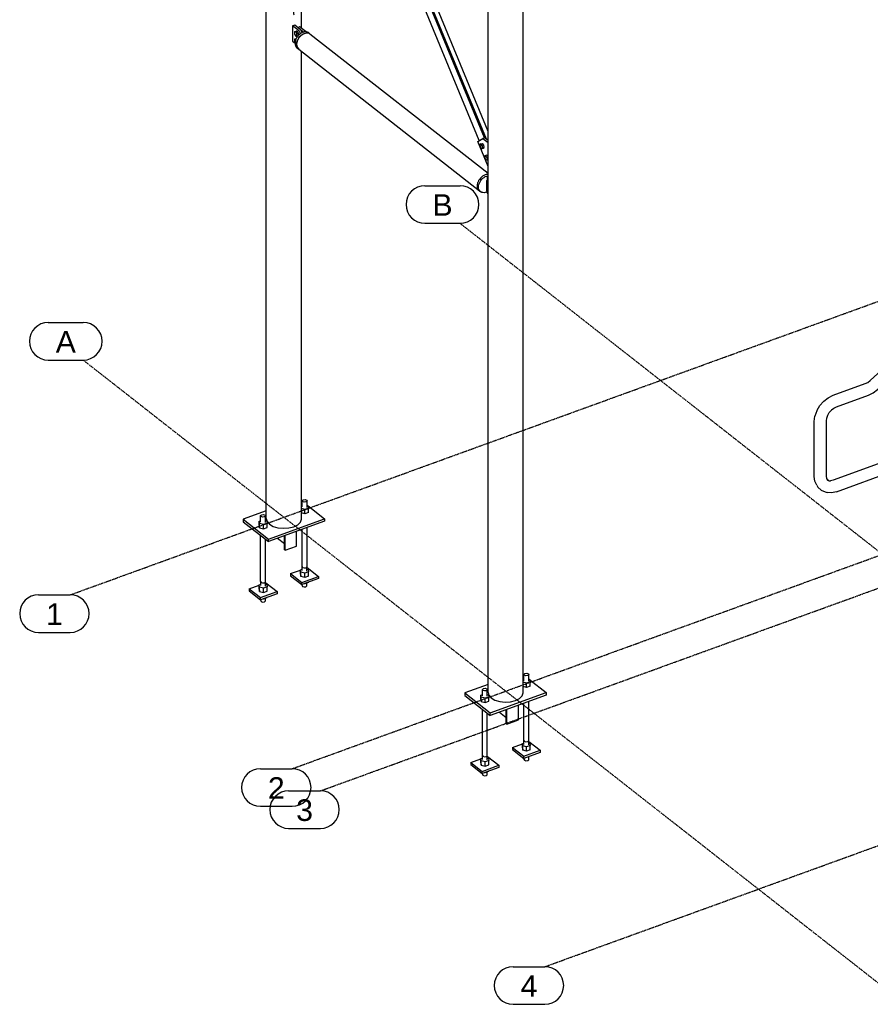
# Model space of a CAD drawing. Header units: millimetres. Extents: x 25 to 224619, y 20 to 11454.
# Tile 73 of 105: x 197232 to 200621, y 561 to 4485. Entities that reach past the tile are written whole.
import ezdxf

# ---------------------------------------------------------------- set-up
doc = ezdxf.new("R2010")
doc.units = ezdxf.units.MM
doc.linetypes.add('DXK_LINE_DOT3', pattern=[5.9187, 2.979, -0.9799, 0.9799, -0.9799])
for name, color, linetype in [('ACIER_VISIBLE', 7, 'Continuous'), ('BOULONS', 7, 'Continuous'), ('MAILLAGE', 7, 'Continuous')]:
    doc.layers.add(name, color=color, linetype=linetype)
doc.styles.add('Arial', font='arial.ttf', dxfattribs={"height": 0.2})

# ---------------------------------------------------------------- blocks, each defined once
blk = doc.blocks.new('GridLine-1649644-28265 - 28025')
at = {"layer": 'MAILLAGE', "color": 7, "linetype": 'DXK_LINE_DOT3'}
blk.add_line((197433.6, 2193.3), (205287.5, 5046.8), dxfattribs=at)
at = {"layer": 'MAILLAGE', "color": 7, "linetype": 'Continuous'}
for p, q in [((197306.9, 2193.3), (197433.6, 2193.3)), ((197306.9, 2043.3), (197433.6, 2043.3))]:
    blk.add_line(p, q, dxfattribs=at)
for centre, start, end in [((197306.9, 2118.3), 90, 270), ((197433.6, 2118.3), 270, 90)]:
    blk.add_arc(centre, 75, start, end, dxfattribs=at)
at = {"layer": 'MAILLAGE', "color": 7, "linetype": 'Continuous', "style": 'Arial'}
blk.add_text('1', height=86, dxfattribs=at).set_placement((197336.9, 2073.3))
blk = doc.blocks.new('GridLine-1649644-28266 - 28025')
at = {"layer": 'MAILLAGE', "color": 7, "linetype": 'DXK_LINE_DOT3'}
blk.add_line((198317.8, 1500.3), (206171.7, 4353.9), dxfattribs=at)
at = {"layer": 'MAILLAGE', "color": 7, "linetype": 'Continuous'}
for p, q in [((198191.1, 1500.3), (198317.8, 1500.3)), ((198191.1, 1350.3), (198317.8, 1350.3))]:
    blk.add_line(p, q, dxfattribs=at)
for centre, start, end in [((198191.1, 1425.3), 90, 270), ((198317.8, 1425.3), 270, 90)]:
    blk.add_arc(centre, 75, start, end, dxfattribs=at)
at = {"layer": 'MAILLAGE', "color": 7, "linetype": 'Continuous', "style": 'Arial'}
blk.add_text('2', height=86, dxfattribs=at).set_placement((198221.1, 1380.3))
blk = doc.blocks.new('GridLine-1649644-28267 - 28025')
at = {"layer": 'MAILLAGE', "color": 7, "linetype": 'DXK_LINE_DOT3'}
blk.add_line((198430.4, 1412.1), (206284.2, 4265.6), dxfattribs=at)
at = {"layer": 'MAILLAGE', "color": 7, "linetype": 'Continuous'}
for p, q in [((198303.7, 1412.1), (198430.4, 1412.1)), ((198303.7, 1262.1), (198430.4, 1262.1))]:
    blk.add_line(p, q, dxfattribs=at)
for centre, start, end in [((198303.7, 1337.1), 90, 270), ((198430.4, 1337.1), 270, 90)]:
    blk.add_arc(centre, 75, start, end, dxfattribs=at)
at = {"layer": 'MAILLAGE', "color": 7, "linetype": 'Continuous', "style": 'Arial'}
blk.add_text('3', height=86, dxfattribs=at).set_placement((198333.7, 1292.1))
blk = doc.blocks.new('GridLine-1649644-28269 - 28025')
at = {"layer": 'MAILLAGE', "color": 7, "linetype": 'Continuous'}
for p, q in [((197345.6, 3278.6), (197485.5, 3278.6)), ((197345.6, 3128.6), (197485.5, 3128.6))]:
    blk.add_line(p, q, dxfattribs=at)
at = {"layer": 'MAILLAGE', "color": 7, "linetype": 'DXK_LINE_DOT3'}
blk.add_line((197485.5, 3128.6), (200711.9, 600), dxfattribs=at)
at = {"layer": 'MAILLAGE', "color": 7, "linetype": 'Continuous'}
for centre, start, end in [((197345.6, 3203.6), 90, 270), ((197485.5, 3203.6), 270, 90)]:
    blk.add_arc(centre, 75, start, end, dxfattribs=at)
at = {"layer": 'MAILLAGE', "color": 7, "linetype": 'Continuous', "style": 'Arial'}
blk.add_text('A', height=86, dxfattribs=at).set_placement((197375.6, 3158.6))
blk = doc.blocks.new('GridLine-1649644-28270 - 28025')
at = {"layer": 'MAILLAGE', "color": 7, "linetype": 'Continuous'}
for p, q in [((198846.7, 3823.9), (198986.6, 3823.9)), ((198846.7, 3673.9), (198986.6, 3673.9))]:
    blk.add_line(p, q, dxfattribs=at)
at = {"layer": 'MAILLAGE', "color": 7, "linetype": 'DXK_LINE_DOT3'}
blk.add_line((198986.6, 3673.9), (202213, 1145.4), dxfattribs=at)
at = {"layer": 'MAILLAGE', "color": 7, "linetype": 'Continuous'}
for centre, start, end in [((198846.7, 3748.9), 90, 270), ((198986.6, 3748.9), 270, 90)]:
    blk.add_arc(centre, 75, start, end, dxfattribs=at)
at = {"layer": 'MAILLAGE', "color": 7, "linetype": 'Continuous', "style": 'Arial'}
blk.add_text('B', height=86, dxfattribs=at).set_placement((198876.7, 3703.9))
blk = doc.blocks.new('GridLine-1649644-29574 - 28025')
at = {"layer": 'MAILLAGE', "color": 7, "linetype": 'DXK_LINE_DOT3'}
blk.add_line((199324.7, 711.2), (207178.5, 3564.8), dxfattribs=at)
at = {"layer": 'MAILLAGE', "color": 7, "linetype": 'Continuous'}
for p, q in [((199198, 711.2), (199324.7, 711.2)), ((199198, 561.2), (199324.7, 561.2))]:
    blk.add_line(p, q, dxfattribs=at)
for centre, start, end in [((199198, 636.2), 90, 270), ((199324.7, 636.2), 270, 90)]:
    blk.add_arc(centre, 75, start, end, dxfattribs=at)
at = {"layer": 'MAILLAGE', "color": 7, "linetype": 'Continuous', "style": 'Arial'}
blk.add_text('4', height=86, dxfattribs=at).set_placement((199228, 591.2))
blk = doc.blocks.new('Part-1649644-28619 - 28025')
at = {"layer": 'ACIER_VISIBLE', "color": 136, "linetype": 'Continuous'}
for p, q in [((198337.3, 4400.4), (198334.9, 4387.3)), ((198344.1, 4413.4), (198337.3, 4400.4)), ((198354.3, 4424), (198344.1, 4413.4)), ((198366.3, 4430.9), (198354.3, 4424)), ((198378.4, 4432.8), (198366.3, 4430.9)), ((198388.6, 4429.5), (198378.4, 4432.8)), ((198388.6, 4429.5), (199098.3, 3873.3)), ((198334.9, 4387.3), (198337.3, 4375.8)), ((198337.3, 4375.8), (198344.1, 4367.9)), ((198344.1, 4367.9), (199064, 3803.7)), ((199073.8, 3859.4), (199074.2, 3859.9)), ((199074.2, 3859.9), (199074.7, 3860.2)), ((199097.8, 3868.5), (199098.2, 3868.6)), ((199098.2, 3868.6), (199098.3, 3868.6)), ((199057.1, 3835.7), (199057.2, 3836.3)), ((199057.2, 3811.6), (199057.1, 3812.1)), ((199057.2, 3836.3), (199057.4, 3836.8)), ((199057.4, 3811.3), (199057.2, 3811.6))]:
    blk.add_line(p, q, dxfattribs=at)
blk = doc.blocks.new('Part-1649644-28172 - 28025')
at = {"color": 136, "linetype": 'Continuous'}
for p, q in [((198357.3, 2569), (198361.5, 2572.4)), ((198358.9, 2565), (198357.3, 2569)), ((198357.3, 2543.6), (198357.3, 2569)), ((198365.3, 2562.7), (198358.9, 2565)), ((198361.5, 2572.4), (198369, 2573.2)), ((198372.8, 2563.6), (198365.3, 2562.7)), ((198369, 2573.2), (198375.4, 2571)), ((198377, 2567), (198372.8, 2563.6)), ((198375.4, 2571), (198377, 2567)), ((198377, 2541.6), (198377, 2567)), ((198357.3, 2306.8), (198357.3, 2454)), ((198377, 2304.8), (198377, 2461.1)), ((198357.3, 2306.8), (198358.9, 2302.8)), ((198357.8, 2289.8), (198357.8, 2305.5)), ((198358.9, 2302.8), (198365.3, 2300.6)), ((198365.3, 2300.6), (198372.8, 2301.4)), ((198372.8, 2301.4), (198377, 2304.8)), ((198376.5, 2287.9), (198376.5, 2304.4)), ((198376.5, 2228.7), (198376.5, 2240.3)), ((198357.8, 2230.6), (198357.8, 2234.3)), ((198357.8, 2230.6), (198359.3, 2226.8)), ((198359.3, 2226.8), (198365.4, 2224.7)), ((198365.4, 2224.7), (198372.5, 2225.5)), ((198372.5, 2225.5), (198376.5, 2228.7))]:
    blk.add_line(p, q, dxfattribs=at)
blk = doc.blocks.new('Part-1649644-28176 - 28025')
at = {"layer": 'ACIER_VISIBLE', "color": 136, "linetype": 'Continuous'}
for p, q in [((198351.5, 2292.9), (198357.8, 2295.2)), ((198351.5, 2276), (198351.5, 2292.9)), ((198352.8, 2283.7), (198351.5, 2292.9)), ((198352.8, 2266.8), (198352.8, 2283.7)), ((198368.4, 2279.7), (198352.8, 2283.7)), ((198382.7, 2284.9), (198368.4, 2279.7)), ((198368.4, 2262.7), (198368.4, 2279.7)), ((198376.5, 2295.4), (198381.4, 2294.1)), ((198381.4, 2294.1), (198382.7, 2284.9)), ((198382.7, 2267.9), (198382.7, 2284.9)), ((198351.5, 2276), (198352.8, 2266.8)), ((198368.4, 2262.7), (198352.8, 2266.8)), ((198382.7, 2267.9), (198368.4, 2262.7))]:
    blk.add_line(p, q, dxfattribs=at)
blk = doc.blocks.new('Part-1649644-30160 - 28025')
at = {"layer": 'ACIER_VISIBLE', "color": 136, "linetype": 'Continuous'}
for p, q in [((199093.7, 3844.3), (199094.7, 3846.4)), ((199094.7, 3846.4), (199096.1, 3847.9)), ((199096.1, 3847.9), (199097.8, 3848.7)), ((199097.8, 3848.7), (199098.3, 3848.8)), ((199097.8, 3848.7), (199098.3, 3848.7)), ((199092.8, 3838.5), (199093.1, 3841.7)), ((199092.8, 3810.5), (199092.8, 3838.5)), ((199093, 3807), (199092.8, 3810.5)), ((199093.7, 3803.3), (199093, 3807)), ((199093.1, 3841.7), (199093.7, 3844.3)), ((199094.7, 3799.6), (199093.7, 3803.3)), ((199096.1, 3795.9), (199094.7, 3799.6)), ((199097.8, 3792.5), (199096.1, 3795.9)), ((199098.3, 3791.8), (199097.8, 3792.5))]:
    blk.add_line(p, q, dxfattribs=at)
blk = doc.blocks.new('Part-1649644-28139 - 28025')
at = {"layer": 'ACIER_VISIBLE', "color": 136, "linetype": 'Continuous'}
for p, q in [((199098.3, 5242.2), (199098.4, 5242.6)), ((199098.4, 5241.5), (199098.3, 5242.2)), ((199098.3, 1804.3), (199098.3, 5242.2)), ((199101, 5230.6), (199100.4, 5233.2)), ((199101.7, 5229.8), (199101, 5230.6)), ((199223.3, 5218.2), (199225.7, 5220.5)), ((199232.3, 5227), (199233.8, 5228.4)), ((199233.8, 5228.4), (199234.6, 5230.7)), ((199237.1, 5237.6), (199237.9, 5239.9)), ((199237.9, 5239.9), (199237.5, 5241.6)), ((199237.9, 1802), (199237.9, 5239.9)), ((199124.2, 5212.2), (199125.3, 5211.6)), ((199125.3, 5211.6), (199129.6, 5210.3)), ((199141.7, 5206.8), (199144.5, 5205.9)), ((199144.5, 5205.9), (199148.8, 5205.5)), ((199161.6, 5204.2), (199166, 5203.8)), ((199166, 5203.8), (199169.1, 5204)), ((199182.8, 5204.9), (199187.6, 5205.2)), ((199187.6, 5205.2), (199189.1, 5205.6)), ((199222.1, 5217.6), (199223.3, 5218.2)), ((199098.3, 1804.3), (199101, 1792.7)), ((199101, 1792.7), (199110.4, 1782.2)), ((199110.4, 1782.2), (199125.3, 1773.7)), ((199125.3, 1773.7), (199144.5, 1768.1)), ((199144.5, 1768.1), (199166, 1765.9)), ((199166, 1765.9), (199187.6, 1767.4)), ((199187.6, 1767.4), (199207.4, 1772.3)), ((199207.4, 1772.3), (199223.3, 1780.3)), ((199223.3, 1780.3), (199233.8, 1790.6)), ((199233.8, 1790.6), (199237.9, 1802))]:
    blk.add_line(p, q, dxfattribs=at)
blk = doc.blocks.new('Part-1649644-28140 - 28025')
at = {"layer": 'ACIER_VISIBLE', "color": 136, "linetype": 'Continuous'}
for p, q in [((198214.7, 5934.7), (198214.8, 5935.1)), ((198214.8, 5934), (198214.7, 5934.7)), ((198214.7, 2496.8), (198214.7, 5934.7)), ((198217.4, 5923.1), (198216.8, 5925.7)), ((198218.1, 5922.3), (198217.4, 5923.1)), ((198240.6, 5904.7), (198241.7, 5904.1)), ((198241.7, 5904.1), (198246, 5902.8)), ((198258.1, 5899.3), (198260.9, 5898.5)), ((198260.9, 5898.5), (198265.2, 5898)), ((198278, 5896.7), (198282.3, 5896.3)), ((198282.3, 5896.3), (198285.5, 5896.5)), ((198299.2, 5897.4), (198304, 5897.7)), ((198304, 5897.7), (198305.5, 5898.1)), ((198320.1, 5857.6), (198323.8, 5857.9)), ((198354.3, 5793.3), (198354.3, 5885.4)), ((198354.3, 4625.6), (198354.3, 5691)), ((198323.8, 4641.9), (198326.7, 4643.4)), ((198323.8, 4589.5), (198323.8, 4641.9)), ((198323.8, 4506.5), (198323.8, 4567)), ((198354.3, 4453.2), (198354.3, 4529.4)), ((198323.8, 4506.5), (198326.7, 4507.4)), ((198354.3, 2494.5), (198354.3, 4359.9)), ((198214.7, 2496.8), (198217.4, 2485.2)), ((198217.4, 2485.2), (198226.7, 2474.7)), ((198226.7, 2474.7), (198241.7, 2466.2)), ((198323.8, 2464.8), (198339.7, 2472.8)), ((198339.7, 2472.8), (198350.2, 2483.1)), ((198350.2, 2483.1), (198354.3, 2494.5)), ((198241.7, 2466.2), (198260.9, 2460.6)), ((198260.9, 2460.6), (198282.3, 2458.4)), ((198282.3, 2458.4), (198304, 2459.9)), ((198304, 2459.9), (198323.8, 2464.8))]:
    blk.add_line(p, q, dxfattribs=at)
blk = doc.blocks.new('Part-1649644-30166 - 28025')
at = {"layer": 'ACIER_VISIBLE', "color": 136, "linetype": 'Continuous'}
for p, q in [((198211.1, 2241.1), (198212.4, 2241.6)), ((198212.4, 2241.6), (198257.4, 2206.3)), ((198146.2, 2217.5), (198186.2, 2232.1)), ((198146.2, 2217.5), (198146.2, 2209.1)), ((198146.2, 2217.5), (198191.3, 2182.2)), ((198146.2, 2209.1), (198191.3, 2173.8)), ((198191.3, 2182.2), (198257.4, 2206.3)), ((198257.4, 2197.8), (198191.3, 2173.8)), ((198257.4, 2206.3), (198257.4, 2197.8)), ((198191.3, 2173.8), (198191.3, 2182.2))]:
    blk.add_line(p, q, dxfattribs=at)
blk = doc.blocks.new('Part-1649644-28192 - 28025')
at = {"layer": 'ACIER_VISIBLE', "color": 136, "linetype": 'Continuous'}
for p, q in [((199237.9, 1855.1), (199240.9, 1856.2)), ((199252, 1840.9), (199237.9, 1844.5)), ((199266.3, 1846.1), (199252, 1840.9)), ((199260.6, 1856.4), (199265.1, 1855.3)), ((199265.1, 1855.3), (199266.3, 1846.1)), ((199266.3, 1829.2), (199266.3, 1846.1)), ((199252, 1824), (199237.9, 1827.6)), ((199252, 1824), (199252, 1840.9)), ((199266.3, 1829.2), (199252, 1824))]:
    blk.add_line(p, q, dxfattribs=at)
blk = doc.blocks.new('Part-1649644-30170 - 28025')
at = {"layer": 'ACIER_VISIBLE', "color": 136, "linetype": 'Continuous'}
for p, q in [((198186.2, 2486.5), (198192, 2488.6)), ((198186.2, 2469.6), (198186.2, 2486.5)), ((198187.5, 2477.3), (198186.2, 2486.5)), ((198187.5, 2460.4), (198187.5, 2477.3)), ((198203.1, 2473.3), (198187.5, 2477.3)), ((198217.4, 2478.5), (198203.1, 2473.3)), ((198203.1, 2456.4), (198203.1, 2473.3)), ((198211.6, 2488.9), (198216.1, 2487.7)), ((198216.1, 2487.7), (198217.4, 2478.5)), ((198217.4, 2461.6), (198217.4, 2478.5)), ((198186.2, 2469.6), (198187.5, 2460.4)), ((198187.5, 2460.4), (198203.1, 2456.4)), ((198203.1, 2456.4), (198217.4, 2461.6))]:
    blk.add_line(p, q, dxfattribs=at)
blk = doc.blocks.new('Part-1649644-28169 - 28025')
at = {"layer": 'ACIER_VISIBLE', "color": 136, "linetype": 'Continuous'}
for p, q in [((198354.3, 2568.9), (198357.3, 2566.6)), ((198377, 2551.2), (198381.2, 2547.9)), ((198214.7, 2528.3), (198122.3, 2494.7)), ((198381.5, 2547.6), (198446.6, 2496.6)), ((198122.3, 2494.7), (198122.3, 2484.6)), ((198122.3, 2494.7), (198223.5, 2415.5)), ((198122.3, 2484.6), (198223.5, 2405.3)), ((198223.5, 2415.5), (198446.6, 2496.6)), ((198446.6, 2486.4), (198223.5, 2405.3)), ((198446.6, 2496.6), (198446.6, 2486.4)), ((198223.5, 2405.3), (198223.5, 2415.5))]:
    blk.add_line(p, q, dxfattribs=at)
blk = doc.blocks.new('Part-1649644-28171 - 28025')
at = {"layer": 'ACIER_VISIBLE', "color": 136, "linetype": 'Continuous'}
for p, q in [((198335.3, 2387.1), (198335.3, 2446)), ((198259.6, 2418.5), (198286.7, 2397.3)), ((198286.7, 2373.1), (198286.7, 2428.3)), ((198289.9, 2370.6), (198289.9, 2429.5)), ((198289.9, 2370.6), (198286.7, 2373.1)), ((198289.9, 2370.6), (198335.3, 2387.1))]:
    blk.add_line(p, q, dxfattribs=at)
blk = doc.blocks.new('Part-1649644-28173 - 28025')
at = {"layer": 'ACIER_VISIBLE', "color": 136, "linetype": 'Continuous'}
for p, q in [((198311.6, 2277.6), (198351.5, 2292.1)), ((198311.6, 2277.6), (198311.6, 2269.1)), ((198311.6, 2277.6), (198356.6, 2242.3)), ((198376.5, 2301.2), (198377.7, 2301.6)), ((198377.7, 2301.6), (198422.7, 2266.3)), ((198311.6, 2269.1), (198356.6, 2233.9)), ((198356.6, 2242.3), (198422.7, 2266.3)), ((198422.7, 2257.9), (198356.6, 2233.9)), ((198356.6, 2233.9), (198356.6, 2242.3)), ((198422.7, 2266.3), (198422.7, 2257.9))]:
    blk.add_line(p, q, dxfattribs=at)
blk = doc.blocks.new('Part-1649644-28175 - 28025')
at = {"layer": 'ACIER_VISIBLE', "color": 136, "linetype": 'Continuous'}
for p, q in [((198368.4, 2237.4), (198367.2, 2237.7)), ((198382.7, 2242.6), (198368.4, 2237.4)), ((198368.4, 2237.4), (198368.4, 2238.2)), ((198382.7, 2242.6), (198382.7, 2243.4))]:
    blk.add_line(p, q, dxfattribs=at)
blk = doc.blocks.new('Part-1649644-28177 - 28025')
at = {"layer": 'ACIER_VISIBLE', "color": 136, "linetype": 'Continuous'}
for p, q in [((198354.3, 2547.6), (198357.3, 2548.7)), ((198368.4, 2533.4), (198354.3, 2537)), ((198368.4, 2516.5), (198354.3, 2520.1)), ((198382.7, 2538.6), (198368.4, 2533.4)), ((198368.4, 2516.5), (198368.4, 2533.4)), ((198382.7, 2521.7), (198368.4, 2516.5)), ((198377, 2549), (198381.4, 2547.8)), ((198381.4, 2547.8), (198382.7, 2538.6)), ((198382.7, 2521.7), (198382.7, 2538.6))]:
    blk.add_line(p, q, dxfattribs=at)
blk = doc.blocks.new('Part-1649644-28185 - 28025')
at = {"layer": 'ACIER_VISIBLE', "color": 136, "linetype": 'Continuous'}
for p, q in [((199237.9, 1876.4), (199240.9, 1874.1)), ((199260.6, 1858.7), (199264.8, 1855.4)), ((199265.1, 1855.1), (199330.2, 1804.1)), ((199098.3, 1835.8), (199005.9, 1802.2)), ((199005.9, 1802.2), (199005.9, 1792.1)), ((199005.9, 1802.2), (199107.1, 1723)), ((199005.9, 1792.1), (199107.1, 1712.8)), ((199107.1, 1723), (199330.2, 1804.1)), ((199330.2, 1793.9), (199107.1, 1712.8)), ((199330.2, 1804.1), (199330.2, 1793.9)), ((199107.1, 1712.8), (199107.1, 1723))]:
    blk.add_line(p, q, dxfattribs=at)
blk = doc.blocks.new('Part-1649644-28187 - 28025')
at = {"color": 136, "linetype": 'Continuous'}
for p, q in [((199240.9, 1876.5), (199245.1, 1879.9)), ((199242.5, 1872.5), (199240.9, 1876.5)), ((199240.9, 1851.1), (199240.9, 1876.5)), ((199248.9, 1870.2), (199242.5, 1872.5)), ((199245.1, 1879.9), (199252.6, 1880.7)), ((199256.4, 1871.1), (199248.9, 1870.2)), ((199252.6, 1880.7), (199259, 1878.5)), ((199260.6, 1874.5), (199256.4, 1871.1)), ((199259, 1878.5), (199260.6, 1874.5)), ((199260.6, 1849.1), (199260.6, 1874.5)), ((199260.6, 1612.3), (199260.6, 1768.6)), ((199240.9, 1614.3), (199240.9, 1761.5)), ((199240.9, 1614.3), (199242.5, 1610.3)), ((199241.4, 1597.3), (199241.4, 1613)), ((199242.5, 1610.3), (199248.9, 1608)), ((199256.4, 1608.9), (199260.6, 1612.3)), ((199260.1, 1595.4), (199260.1, 1611.9)), ((199248.9, 1608), (199256.4, 1608.9)), ((199241.4, 1538.1), (199241.4, 1541.8)), ((199241.4, 1538.1), (199242.9, 1534.3)), ((199242.9, 1534.3), (199249, 1532.2)), ((199249, 1532.2), (199256.1, 1533)), ((199256.1, 1533), (199260.1, 1536.2)), ((199260.1, 1536.2), (199260.1, 1547.8))]:
    blk.add_line(p, q, dxfattribs=at)
blk = doc.blocks.new('Part-1649644-28188 - 28025')
at = {"layer": 'ACIER_VISIBLE', "color": 136, "linetype": 'Continuous'}
for p, q in [((199260.1, 1608.7), (199261.3, 1609.1)), ((199261.3, 1609.1), (199306.3, 1573.8)), ((199195.2, 1585.1), (199235.1, 1599.6)), ((199195.2, 1585.1), (199195.2, 1576.6)), ((199195.2, 1585.1), (199240.2, 1549.8)), ((199195.2, 1576.6), (199240.2, 1541.3)), ((199240.2, 1549.8), (199306.3, 1573.8)), ((199306.3, 1573.8), (199306.3, 1565.4)), ((199306.3, 1565.4), (199240.2, 1541.3)), ((199240.2, 1541.3), (199240.2, 1549.8))]:
    blk.add_line(p, q, dxfattribs=at)
blk = doc.blocks.new('Part-1649644-28190 - 28025')
at = {"layer": 'ACIER_VISIBLE', "color": 136, "linetype": 'Continuous'}
for p, q in [((199252, 1544.9), (199250.8, 1545.2)), ((199266.3, 1550.1), (199252, 1544.9)), ((199252, 1544.9), (199252, 1545.6)), ((199266.3, 1550.1), (199266.3, 1550.8))]:
    blk.add_line(p, q, dxfattribs=at)
blk = doc.blocks.new('Part-1649644-28191 - 28025')
at = {"layer": 'ACIER_VISIBLE', "color": 136, "linetype": 'Continuous'}
for p, q in [((199235.1, 1600.4), (199241.4, 1602.7)), ((199235.1, 1583.5), (199235.1, 1600.4)), ((199236.4, 1591.2), (199235.1, 1600.4)), ((199235.1, 1583.5), (199236.4, 1574.3)), ((199236.4, 1574.3), (199236.4, 1591.2)), ((199252, 1587.2), (199236.4, 1591.2)), ((199252, 1570.2), (199236.4, 1574.3)), ((199266.3, 1592.4), (199252, 1587.2)), ((199252, 1570.2), (199252, 1587.2)), ((199266.3, 1575.4), (199252, 1570.2)), ((199260.1, 1602.9), (199265.1, 1601.6)), ((199265.1, 1601.6), (199266.3, 1592.4)), ((199266.3, 1575.4), (199266.3, 1592.4))]:
    blk.add_line(p, q, dxfattribs=at)
blk = doc.blocks.new('Part-1649644-28199 - 28025')
at = {"layer": 'ACIER_VISIBLE', "color": 136, "linetype": 'Continuous'}
for p, q in [((199170.3, 1680.6), (199170.3, 1735.8)), ((199173.5, 1678.1), (199173.5, 1737)), ((199219, 1694.6), (199219, 1753.5)), ((199143.2, 1726), (199170.3, 1704.8)), ((199173.5, 1678.1), (199219, 1694.6)), ((199173.5, 1678.1), (199170.3, 1680.6))]:
    blk.add_line(p, q, dxfattribs=at)
blk = doc.blocks.new('Part-1649644-30176 - 28025')
at = {"layer": 'ACIER_VISIBLE', "color": 136, "linetype": 'Continuous'}
for p, q in [((199069.8, 1540.3), (199076.1, 1542.6)), ((199069.8, 1523.4), (199069.8, 1540.3)), ((199071.1, 1531.1), (199069.8, 1540.3)), ((199071.1, 1514.2), (199071.1, 1531.1)), ((199086.7, 1527.1), (199071.1, 1531.1)), ((199101, 1532.3), (199086.7, 1527.1)), ((199094.8, 1542.8), (199099.7, 1541.5)), ((199099.7, 1541.5), (199101, 1532.3)), ((199101, 1515.4), (199101, 1532.3)), ((199069.8, 1523.4), (199071.1, 1514.2)), ((199071.1, 1514.2), (199086.7, 1510.2)), ((199086.7, 1510.2), (199086.7, 1527.1)), ((199086.7, 1510.2), (199101, 1515.4))]:
    blk.add_line(p, q, dxfattribs=at)
blk = doc.blocks.new('Part-1649644-30165 - 28025')
at = {"color": 136, "linetype": 'Continuous'}
for p, q in [((198192, 2508.9), (198196.2, 2512.3)), ((198196.2, 2512.3), (198203.7, 2513.1)), ((198203.7, 2513.1), (198210.1, 2510.9)), ((198193.5, 2504.9), (198192, 2508.9)), ((198192, 2483.5), (198192, 2508.9)), ((198199.9, 2502.7), (198193.5, 2504.9)), ((198207.4, 2503.5), (198199.9, 2502.7)), ((198211.6, 2506.9), (198207.4, 2503.5)), ((198210.1, 2510.9), (198211.6, 2506.9)), ((198211.6, 2481.5), (198211.6, 2506.9)), ((198192, 2246.7), (198192, 2430)), ((198211.6, 2244.7), (198211.6, 2414.6)), ((198192, 2246.7), (198193.5, 2242.7)), ((198192.5, 2229.8), (198192.5, 2245.5)), ((198193.5, 2242.7), (198199.9, 2240.5)), ((198199.9, 2240.5), (198207.4, 2241.3)), ((198207.4, 2241.3), (198211.6, 2244.7)), ((198211.1, 2227.9), (198211.1, 2244.3)), ((198192.5, 2170.6), (198192.5, 2174.2)), ((198192.5, 2170.6), (198194, 2166.8)), ((198194, 2166.8), (198200, 2164.6)), ((198200, 2164.6), (198207.2, 2165.4)), ((198207.2, 2165.4), (198211.1, 2168.7)), ((198211.1, 2168.7), (198211.1, 2180.2))]:
    blk.add_line(p, q, dxfattribs=at)
blk = doc.blocks.new('Bolt-1649644-30158 - 28025')
at = {"layer": 'BOULONS', "color": 7, "linetype": 'Continuous'}
for p, q in [((198326.8, 4436.9), (198333, 4439.2)), ((198331.8, 4437.4), (198326.8, 4436.9)), ((198326.8, 4436.9), (198326.8, 4428.2)), ((198331.8, 4437.4), (198338, 4439.6)), ((198331.8, 4437.4), (198336.9, 4429)), ((198338, 4439.6), (198333, 4439.2)), ((198343.1, 4431.3), (198338, 4439.6)), ((198326.8, 4428.2), (198331.8, 4419.8)), ((198326.8, 4407.3), (198333, 4409.6)), ((198331.8, 4407.8), (198326.8, 4407.3)), ((198326.8, 4407.3), (198326.8, 4398.6)), ((198329.5, 4394.1), (198326.8, 4398.6)), ((198331.8, 4419.8), (198336.9, 4420.2)), ((198331.8, 4407.8), (198333, 4408.2)), ((198332.4, 4406.8), (198331.8, 4407.8)), ((198333, 4409.6), (198333.7, 4409.7)), ((198336.9, 4429), (198343.1, 4431.3)), ((198336.9, 4420.2), (198336.9, 4429)), ((198336.9, 4420.2), (198341.9, 4422.1)), ((198343.1, 4423.3), (198343.1, 4431.3))]:
    blk.add_line(p, q, dxfattribs=at)
blk = doc.blocks.new('Bolt-1649644-30162 - 28025')
at = {"layer": 'BOULONS', "color": 7, "linetype": 'Continuous'}
for p, q in [((199094.8, 3835), (199098.3, 3836.3)), ((199098.3, 3835.3), (199094.8, 3835)), ((199094.8, 3835), (199094.8, 3826.2)), ((199098.3, 3820.5), (199094.8, 3826.2)), ((199094.8, 3805.4), (199098.3, 3806.7)), ((199098.3, 3805.7), (199094.8, 3805.4)), ((199094.8, 3805.4), (199094.8, 3796.6)), ((199098.3, 3790.9), (199094.8, 3796.6))]:
    blk.add_line(p, q, dxfattribs=at)
blk = doc.blocks.new('Bolt-1649644-30147 - 28025')
at = {"layer": 'BOULONS', "color": 7, "linetype": 'Continuous'}
for p, q in [((199069.4, 3990.3), (199065.1, 3987.7)), ((199065.1, 3987.7), (199066.4, 3978.2)), ((199066.4, 3978.2), (199071.9, 3971.2)), ((199069.4, 3990.3), (199075.6, 3992.6)), ((199075, 3983.3), (199069.4, 3990.3)), ((199071.9, 3971.2), (199076.3, 3973.7)), ((199071.9, 3971.2), (199078.1, 3973.4)), ((199075, 3983.3), (199081.2, 3985.5)), ((199075, 3983.3), (199076.3, 3973.7)), ((199081.2, 3985.5), (199075.6, 3992.6)), ((199076.3, 3973.7), (199082.5, 3976)), ((199078.1, 3973.4), (199082.5, 3976)), ((199082.5, 3976), (199081.2, 3985.5)), ((199088.4, 3944.2), (199084.1, 3941.7)), ((199084.1, 3941.7), (199085.4, 3932.1)), ((199085.4, 3932.1), (199091, 3925.1)), ((199088.4, 3944.2), (199094.6, 3946.5)), ((199094, 3937.2), (199088.4, 3944.2)), ((199091, 3925.1), (199095.3, 3927.6)), ((199091, 3925.1), (199097.2, 3927.3)), ((199094, 3937.2), (199098.3, 3938.8)), ((199094, 3937.2), (199095.3, 3927.6)), ((199098.3, 3941.9), (199094.6, 3946.5)), ((199095.3, 3927.6), (199098.3, 3928.7)), ((199097.2, 3927.3), (199098.3, 3928))]:
    blk.add_line(p, q, dxfattribs=at)
blk = doc.blocks.new('Part-1649644-30169 - 28025')
at = {"layer": 'ACIER_VISIBLE', "color": 136, "linetype": 'Continuous'}
for p, q in [((198186.2, 2232.8), (198192.5, 2235.1)), ((198186.2, 2215.9), (198186.2, 2232.8)), ((198187.5, 2223.6), (198186.2, 2232.8)), ((198186.2, 2215.9), (198187.5, 2206.7)), ((198187.5, 2206.7), (198187.5, 2223.6)), ((198203.1, 2219.6), (198187.5, 2223.6)), ((198187.5, 2206.7), (198203.1, 2202.7)), ((198217.4, 2224.8), (198203.1, 2219.6)), ((198203.1, 2202.7), (198203.1, 2219.6)), ((198203.1, 2202.7), (198217.4, 2207.9)), ((198211.1, 2235.3), (198216.1, 2234)), ((198216.1, 2234), (198217.4, 2224.8)), ((198217.4, 2207.9), (198217.4, 2224.8))]:
    blk.add_line(p, q, dxfattribs=at)
blk = doc.blocks.new('Part-1649644-30161 - 28025')
at = {"layer": 'ACIER_VISIBLE', "color": 136, "linetype": 'Continuous'}
for p, q in [((199095.9, 3862.5), (199098.3, 3863.4)), ((199095.9, 3847.6), (199095.9, 3862.5)), ((199095.9, 3862.5), (199098.3, 3860.7))]:
    blk.add_line(p, q, dxfattribs=at)
blk = doc.blocks.new('Part-1649644-30157 - 28025')
at = {"layer": 'ACIER_VISIBLE', "color": 136, "linetype": 'Continuous'}
for p, q in [((198340.5, 4454.5), (198346.3, 4456.6)), ((198344.3, 4451.6), (198363.9, 4436.2)), ((198348.3, 4456.6), (198346.3, 4456.6)), ((198350.4, 4456), (198348.3, 4456.6)), ((198352.6, 4454.6), (198350.4, 4456)), ((198352.6, 4454.6), (198373, 4438.5)), ((198373, 4438.5), (198369, 4437.1)), ((198373, 4437.1), (198373, 4438.5))]:
    blk.add_line(p, q, dxfattribs=at)
blk = doc.blocks.new('Part-1649644-28725 - 28025')
at = {"layer": 'ACIER_VISIBLE', "color": 136, "linetype": 'Continuous'}
for p, q in [((198360.7, 4435.3), (198355.8, 4433.1)), ((198365.6, 4436.7), (198360.7, 4435.3)), ((198370.4, 4437.2), (198365.6, 4436.7)), ((198375, 4437), (198370.4, 4437.2)), ((198379.2, 4435.9), (198375, 4437)), ((198383, 4433.9), (198379.2, 4435.9)), ((198329.7, 4396.8), (198329.3, 4391.7)), ((198330.8, 4402.2), (198329.7, 4396.8)), ((198332.7, 4407.5), (198330.8, 4402.2)), ((198335.3, 4412.8), (198332.7, 4407.5)), ((198338.5, 4417.8), (198335.3, 4412.8)), ((198335.3, 4392.4), (198336.4, 4397.8)), ((198336.4, 4397.8), (198337.2, 4399.9)), ((198337.6, 4401), (198338.3, 4403.1)), ((198338.3, 4403.1), (198340.9, 4408.4)), ((198342.2, 4422.4), (198338.5, 4417.8)), ((198340.9, 4408.4), (198344.1, 4413.4)), ((198346.4, 4426.6), (198342.2, 4422.4)), ((198344.1, 4413.4), (198347.9, 4418)), ((198351, 4430.2), (198346.4, 4426.6)), ((198347.9, 4418), (198352.1, 4422.2)), ((198355.8, 4433.1), (198351, 4430.2)), ((198352.1, 4422.2), (198353.9, 4423.6)), ((198354.8, 4424.3), (198356.6, 4425.8)), ((198356.6, 4425.8), (198361.4, 4428.7)), ((198361.4, 4428.7), (198366.3, 4430.9)), ((198366.3, 4430.9), (198371.3, 4432.3)), ((198371.3, 4432.3), (198376.1, 4432.8)), ((198376.1, 4432.8), (198377.9, 4432.7)), ((198378.8, 4432.7), (198380.6, 4432.6)), ((198380.6, 4432.6), (198384.8, 4431.4)), ((198383, 4433.9), (198388.6, 4429.5)), ((198384.8, 4431.4), (198388.6, 4429.5)), ((198329.3, 4391.7), (198329.7, 4386.8)), ((198329.7, 4386.8), (198330.8, 4382.3)), ((198330.8, 4382.3), (198332.7, 4378.3)), ((198332.7, 4378.3), (198335.3, 4374.9)), ((198334.9, 4387.3), (198335.3, 4392.4)), ((198335.3, 4382.4), (198334.9, 4387.3)), ((198336.4, 4377.9), (198335.3, 4382.4)), ((198335.3, 4374.9), (198338.5, 4372.3)), ((198337.2, 4376.3), (198336.4, 4377.9)), ((198338.3, 4373.9), (198337.6, 4375.5)), ((198340.9, 4370.5), (198338.3, 4373.9)), ((198338.5, 4372.3), (198344.1, 4367.9)), ((198344.1, 4367.9), (198340.9, 4370.5))]:
    blk.add_line(p, q, dxfattribs=at)
blk = doc.blocks.new('Part-1649644-28620 - 28025')
at = {"layer": 'ACIER_VISIBLE', "color": 136, "linetype": 'Continuous'}
for p, q in [((198350.9, 5792.1), (198355.1, 5793.6)), ((198710.5, 4920.6), (198350.9, 5792.1)), ((198714, 4923.6), (198355.1, 5793.6)), ((198356.6, 5789.9), (198373.6, 5796.1)), ((198728.5, 4936), (198373.6, 5796.1)), ((198691.4, 4904.3), (198368.2, 5687.7)), ((199098.3, 4039.7), (198753.8, 4874.7)), ((199063.1, 4003.5), (198716.7, 4842.9)), ((199084.4, 4014.6), (198735.8, 4859.3)), ((199091.4, 4009.1), (198739.3, 4862.3))]:
    blk.add_line(p, q, dxfattribs=at)
blk = doc.blocks.new('Part-1649644-28730 - 28025')
at = {"layer": 'ACIER_VISIBLE', "color": 136, "linetype": 'Continuous'}
for p, q in [((199064, 3849.2), (199060.8, 3844.2)), ((199067.7, 3853.8), (199064, 3849.2)), ((199071.9, 3858), (199067.7, 3853.8)), ((199069.6, 3844.8), (199073.4, 3849.4)), ((199076.5, 3861.6), (199071.9, 3858)), ((199073.4, 3849.4), (199077.6, 3853.6)), ((199081.3, 3864.5), (199076.5, 3861.6)), ((199077.6, 3853.6), (199082.1, 3857.2)), ((199086.2, 3866.7), (199081.3, 3864.5)), ((199082.1, 3857.2), (199086.9, 3860.1)), ((199091.1, 3868.1), (199086.2, 3866.7)), ((199086.9, 3860.1), (199091.8, 3862.3)), ((199095.9, 3868.7), (199091.1, 3868.1)), ((199091.8, 3862.3), (199096.8, 3863.7)), ((199098.3, 3868.5), (199095.9, 3868.7)), ((199096.8, 3863.7), (199098.3, 3863.9)), ((199055.1, 3828.3), (199054.8, 3823.1)), ((199054.8, 3823.1), (199055.1, 3818.2)), ((199056.3, 3833.6), (199055.1, 3828.3)), ((199055.1, 3818.2), (199056.3, 3813.7)), ((199058.2, 3838.9), (199056.3, 3833.6)), ((199056.3, 3813.7), (199058.2, 3809.7)), ((199060.8, 3844.2), (199058.2, 3838.9)), ((199058.2, 3809.7), (199060.8, 3806.4)), ((199060.4, 3818.7), (199060.8, 3823.9)), ((199060.8, 3813.8), (199060.4, 3818.7)), ((199060.8, 3823.9), (199061.9, 3829.2)), ((199061.9, 3809.3), (199060.8, 3813.8)), ((199061.9, 3829.2), (199063.8, 3834.5)), ((199063.8, 3805.3), (199061.9, 3809.3)), ((199063.8, 3834.5), (199066.4, 3839.8)), ((199066.4, 3839.8), (199069.6, 3844.8)), ((199060.8, 3806.4), (199064, 3803.7)), ((199066.4, 3802), (199063.8, 3805.3)), ((199064, 3803.7), (199069.6, 3799.3)), ((199069.6, 3799.3), (199066.4, 3802)), ((199073.4, 3797.4), (199069.6, 3799.3)), ((199077.6, 3796.2), (199073.4, 3797.4)), ((199082.1, 3796), (199077.6, 3796.2)), ((199086.9, 3796.5), (199082.1, 3796)), ((199091.8, 3797.9), (199086.9, 3796.5)), ((199094.8, 3799.3), (199091.8, 3797.9))]:
    blk.add_line(p, q, dxfattribs=at)
blk = doc.blocks.new('Part-1649644-30177 - 28025')
at = {"layer": 'ACIER_VISIBLE', "color": 136, "linetype": 'Continuous'}
for p, q in [((199069.8, 1794), (199075.6, 1796.1)), ((199069.8, 1777.1), (199069.8, 1794)), ((199071.1, 1784.8), (199069.8, 1794)), ((199069.8, 1777.1), (199071.1, 1767.9)), ((199071.1, 1767.9), (199071.1, 1784.8)), ((199086.7, 1780.8), (199071.1, 1784.8)), ((199071.1, 1767.9), (199086.7, 1763.9)), ((199101, 1786), (199086.7, 1780.8)), ((199086.7, 1763.9), (199086.7, 1780.8)), ((199086.7, 1763.9), (199101, 1769.1)), ((199095.3, 1796.4), (199099.7, 1795.2)), ((199099.7, 1795.2), (199101, 1786)), ((199101, 1769.1), (199101, 1786))]:
    blk.add_line(p, q, dxfattribs=at)
blk = doc.blocks.new('Part-1649644-30173 - 28025')
at = {"layer": 'ACIER_VISIBLE', "color": 136, "linetype": 'Continuous'}
for p, q in [((199029.9, 1525), (199069.8, 1539.5)), ((199094.8, 1548.6), (199096, 1549.1)), ((199096, 1549.1), (199141, 1513.8)), ((199029.9, 1525), (199029.9, 1516.6)), ((199029.9, 1525), (199074.9, 1489.7)), ((199029.9, 1516.6), (199074.9, 1481.3)), ((199074.9, 1489.7), (199141, 1513.8)), ((199141, 1505.3), (199074.9, 1481.3)), ((199141, 1513.8), (199141, 1505.3)), ((199074.9, 1481.3), (199074.9, 1489.7))]:
    blk.add_line(p, q, dxfattribs=at)
blk = doc.blocks.new('Part-1649644-28795 - 28025')
at = {"layer": 'ACIER_VISIBLE', "color": 136, "linetype": 'Continuous'}
for p, q in [((200620.5, 3047.2), (200804, 3215.5)), ((200650.6, 3011.4), (200834, 3179.7)), ((200809.5, 3212.1), (200804, 3215.5)), ((200817.6, 3204.8), (200809.5, 3212.1)), ((200826, 3195.6), (200817.6, 3204.8)), ((200832.6, 3186.9), (200826, 3195.6)), ((200835.5, 3181.1), (200832.6, 3186.9)), ((200834, 3179.7), (200835.5, 3181.1)), ((200473.3, 2988.7), (200601.2, 3035.2)), ((200601.2, 3035.2), (200611.2, 3040.1)), ((200611.2, 3040.1), (200620.5, 3047.2)), ((200453.8, 2979), (200473.3, 2988.7)), ((200486.9, 2942.7), (200614.8, 2989.2)), ((200614.8, 2989.2), (200633.3, 2998.2)), ((200633.3, 2998.2), (200650.6, 3011.4)), ((200652.1, 3012.8), (200650.6, 3011.4)), ((200409.6, 2929.1), (200420.4, 2947.4)), ((200420.4, 2947.4), (200434.4, 2963.5)), ((200434.4, 2963.5), (200435.7, 2964.8)), ((200435.7, 2964.8), (200453.8, 2979)), ((200398.1, 2884.5), (200400.7, 2905.3)), ((200408.2, 2926.6), (200400.7, 2905.3)), ((200409.6, 2929.1), (200408.2, 2926.6)), ((200447.7, 2897.7), (200451.6, 2908.7)), ((200450.4, 2906.7), (200458, 2919.6)), ((200458, 2919.6), (200467.9, 2931)), ((200467.4, 2930.3), (200476.4, 2937.5)), ((200476.4, 2937.5), (200486.9, 2942.7)), ((200398.1, 2664.6), (200398.1, 2884.5)), ((200446.3, 2886.4), (200447.7, 2897.7)), ((200446.3, 2666.5), (200446.3, 2886.4)), ((200812.2, 2773.5), (200473.3, 2650.4)), ((200819, 2771), (200812.2, 2773.5)), ((200825.8, 2762.9), (200819, 2771)), ((200830.8, 2751.5), (200825.8, 2762.9)), ((200832.6, 2739.9), (200830.8, 2751.5)), ((200486.9, 2604.4), (200825.8, 2727.5)), ((200825.8, 2727.5), (200830.8, 2731.1)), ((200830.8, 2731.1), (200832.6, 2739.9)), ((200400.7, 2645.7), (200398.1, 2664.6)), ((200408.2, 2629.8), (200400.7, 2645.7)), ((200408.2, 2629.8), (200412.7, 2622.3)), ((200447.7, 2656.3), (200446.3, 2666.5)), ((200451.8, 2647.8), (200447.7, 2656.3)), ((200448.9, 2653.7), (200453.3, 2649.4)), ((200453.3, 2649.4), (200461.1, 2646.1)), ((200455.7, 2648.4), (200462.8, 2648)), ((200473.3, 2650.4), (200462.8, 2648)), ((200412.7, 2622.3), (200425.1, 2610.3)), ((200425.1, 2610.3), (200441.2, 2603.5)), ((200441.2, 2603.5), (200449.3, 2601)), ((200467.4, 2599.9), (200449.3, 2601)), ((200486.9, 2604.4), (200467.4, 2599.9))]:
    blk.add_line(p, q, dxfattribs=at)
blk = doc.blocks.new('Part-1649644-30175 - 28025')
at = {"layer": 'ACIER_VISIBLE', "color": 136, "linetype": 'Continuous'}
for p, q in [((199085.5, 1485.1), (199086.7, 1484.8)), ((199086.7, 1484.8), (199101, 1490)), ((199086.7, 1484.8), (199086.7, 1485.6)), ((199101, 1490), (199101, 1490.8))]:
    blk.add_line(p, q, dxfattribs=at)
blk = doc.blocks.new('Part-1649644-30168 - 28025')
at = {"layer": 'ACIER_VISIBLE', "color": 136, "linetype": 'Continuous'}
for p, q in [((198201.8, 2177.6), (198203.1, 2177.3)), ((198203.1, 2177.3), (198217.4, 2182.5)), ((198203.1, 2177.3), (198203.1, 2178.1)), ((198217.4, 2182.5), (198217.4, 2183.3))]:
    blk.add_line(p, q, dxfattribs=at)
blk = doc.blocks.new('Part-1649644-30146 - 28025')
at = {"layer": 'ACIER_VISIBLE', "color": 136, "linetype": 'Continuous'}
for p, q in [((199057, 3999.9), (199077.7, 4012.2)), ((199084.4, 4014.6), (199077.7, 4012.2)), ((199077.7, 4012.2), (199098.3, 3996.1)), ((199098.3, 4003.7), (199084.4, 4014.6)), ((199098.3, 3899.8), (199057, 3999.9))]:
    blk.add_line(p, q, dxfattribs=at)
blk = doc.blocks.new('Part-1649644-30156 - 28025')
at = {"layer": 'ACIER_VISIBLE', "color": 136, "linetype": 'Continuous'}
for p, q in [((198319.6, 4461.5), (198327.8, 4464.5)), ((198319.6, 4461.5), (198319.6, 4399.6)), ((198340, 4445.4), (198319.6, 4461.5)), ((198327.8, 4464.5), (198348.3, 4448.4)), ((198340, 4445.4), (198342.2, 4443.4)), ((198342.2, 4443.4), (198344.3, 4440.8)), ((198344.3, 4440.8), (198346.3, 4437.7)), ((198346.3, 4437.7), (198348, 4434.2)), ((198350.5, 4446.4), (198348.3, 4448.4)), ((198352.6, 4443.8), (198350.5, 4446.4)), ((198354.5, 4440.7), (198352.6, 4443.8)), ((198356.2, 4437.2), (198354.5, 4440.7)), ((198357.5, 4433.9), (198356.2, 4437.2)), ((198319.6, 4399.6), (198329.3, 4391.9)), ((198348, 4434.2), (198349.4, 4430.6)), ((198349.4, 4430.6), (198349.8, 4429.2))]:
    blk.add_line(p, q, dxfattribs=at)
blk = doc.blocks.new('Part-1649644-30172 - 28025')
at = {"color": 136, "linetype": 'Continuous'}
for p, q in [((199075.6, 1816.4), (199079.8, 1819.8)), ((199077.2, 1812.4), (199075.6, 1816.4)), ((199075.6, 1791), (199075.6, 1816.4)), ((199083.6, 1810.2), (199077.2, 1812.4)), ((199079.8, 1819.8), (199087.3, 1820.6)), ((199091.1, 1811), (199083.6, 1810.2)), ((199087.3, 1820.6), (199093.7, 1818.4)), ((199095.3, 1814.4), (199091.1, 1811)), ((199093.7, 1818.4), (199095.3, 1814.4)), ((199095.3, 1789), (199095.3, 1814.4)), ((199075.6, 1554.2), (199075.6, 1737.5)), ((199095.3, 1552.2), (199095.3, 1722.1)), ((199075.6, 1554.2), (199077.2, 1550.2)), ((199076.1, 1537.3), (199076.1, 1553)), ((199077.2, 1550.2), (199083.6, 1548)), ((199083.6, 1548), (199091.1, 1548.8)), ((199091.1, 1548.8), (199095.3, 1552.2)), ((199094.8, 1535.4), (199094.8, 1551.8)), ((199076.1, 1478.1), (199076.1, 1481.7)), ((199076.1, 1478.1), (199077.6, 1474.3)), ((199077.6, 1474.3), (199083.7, 1472.1)), ((199083.7, 1472.1), (199090.8, 1472.9)), ((199090.8, 1472.9), (199094.8, 1476.2)), ((199094.8, 1476.2), (199094.8, 1487.7))]:
    blk.add_line(p, q, dxfattribs=at)

msp = doc.modelspace()

# ---------------------------------------------------------------- block references
for name in ['Part-1649644-28140 - 28025', 'Part-1649644-28620 - 28025', 'Part-1649644-28139 - 28025', 'GridLine-1649644-28265 - 28025', 'GridLine-1649644-28266 - 28025', 'Part-1649644-30156 - 28025', 'Bolt-1649644-30158 - 28025', 'Part-1649644-28725 - 28025', 'Part-1649644-30157 - 28025', 'GridLine-1649644-28267 - 28025', 'Part-1649644-28619 - 28025', 'Part-1649644-30146 - 28025', 'Bolt-1649644-30147 - 28025', 'Part-1649644-28730 - 28025', 'Part-1649644-30160 - 28025', 'Part-1649644-30161 - 28025', 'GridLine-1649644-28270 - 28025', 'Bolt-1649644-30162 - 28025', 'GridLine-1649644-29574 - 28025', 'GridLine-1649644-28269 - 28025', 'Part-1649644-28795 - 28025', 'Part-1649644-28169 - 28025', 'Part-1649644-28172 - 28025', 'Part-1649644-30165 - 28025', 'Part-1649644-28177 - 28025', 'Part-1649644-30170 - 28025', 'Part-1649644-28171 - 28025', 'Part-1649644-28173 - 28025', 'Part-1649644-28176 - 28025', 'Part-1649644-30166 - 28025', 'Part-1649644-28175 - 28025', 'Part-1649644-30169 - 28025', 'Part-1649644-30168 - 28025', 'Part-1649644-28185 - 28025', 'Part-1649644-28192 - 28025', 'Part-1649644-28187 - 28025', 'Part-1649644-30172 - 28025', 'Part-1649644-30177 - 28025', 'Part-1649644-28199 - 28025', 'Part-1649644-28188 - 28025', 'Part-1649644-28191 - 28025', 'Part-1649644-30173 - 28025', 'Part-1649644-30176 - 28025', 'Part-1649644-28190 - 28025', 'Part-1649644-30175 - 28025']:
    msp.add_blockref(name, (0, 0))

doc.saveas('drawing.dxf')
